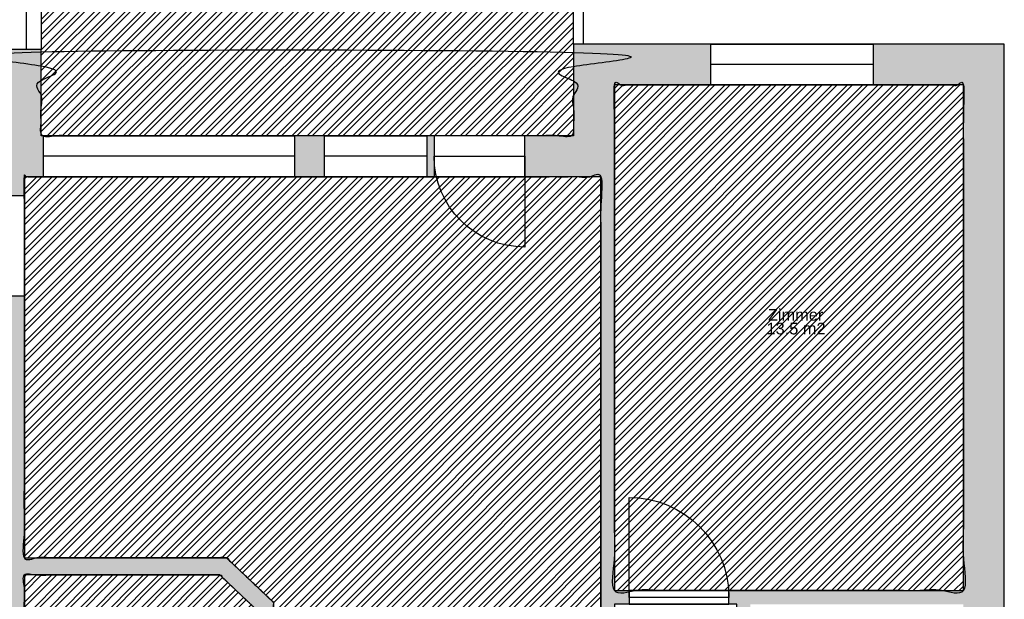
# Model space of a CAD drawing. Header units: metres. Extents: x 1.9 to 51.7, y 54 to 87.4.
# Tile 9 of 10: x 40.8 to 49.4, y 73.6 to 78.7. Entities that reach past the tile are written whole.
import ezdxf

# ---------------------------------------------------------------- set-up
doc = ezdxf.new("R2010")
doc.units = ezdxf.units.M
for name, color, linetype, true_color in [('Fenster', 7, 'Continuous', 0x000000), ('GelÃ¤nder', 7, 'Continuous', 0x000000), ('Raumpolygone', 7, 'Continuous', 0x000000), ('Raumstempel', 7, 'Continuous', 0x000000), ('SIA416-ANF', 7, 'Continuous', 0x000000), ('SIA416-HNF', 7, 'Continuous', 0x000000), ('TÃ¼ren', 7, 'Continuous', 0x000000), ('WÃ¤nde', 7, 'Continuous', 0x000000)]:
    doc.layers.add(name, color=color, linetype=linetype, true_color=true_color)
doc.styles.add('Arial Regular', font='txt')
pattern_1 = [(45, (0, 0), (-0.0673519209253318, 0.0673519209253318), []), (45, (0.0449012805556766, 0), (-0.0673519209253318, 0.0673519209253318), [])]

msp = doc.modelspace()

# ---------------------------------------------------------------- hatches: boundary and pattern name
at = {"layer": 'SIA416-ANF'}
h = msp.add_hatch(dxfattribs=at)
h.set_pattern_fill('ANSI32', color=256, scale=0.01, style=0, pattern_type=2)
h.set_pattern_definition(pattern_1)
h.paths.add_polyline_path([(43.17551268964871, 77.6367863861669), (43.44048331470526, 77.6367863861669), (44.34048331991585, 77.6367863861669), (45.63402160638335, 77.6367863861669), (45.63402160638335, 78.44458148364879), (45.63402160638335, 80.29046490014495), (40.94446481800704, 80.29046490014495), (40.94446481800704, 78.39745545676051), (40.94442929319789, 77.6367863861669), (40.96551267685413, 77.6367863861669)], flags=0)
at = {"layer": 'SIA416-HNF'}
h = msp.add_hatch(dxfattribs=at)
h.set_pattern_fill('ANSI32', color=256, scale=0.01, style=0, pattern_type=2)
h.set_pattern_definition(pattern_1)
h.paths.add_polyline_path([(46.84068822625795, 78.08458148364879), (45.99402160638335, 78.08458148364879), (45.99402160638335, 73.63358124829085), (49.06605170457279, 73.63358124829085), (49.06605170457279, 78.0845814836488), (48.27068823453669, 78.0845814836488)], flags=0)
h = msp.add_hatch(dxfattribs=at)
h.set_pattern_fill('ANSI32', color=256, scale=0.01, style=0, pattern_type=2)
h.set_pattern_definition(pattern_1)
h.paths.add_polyline_path([(40.96551267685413, 77.2767863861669), (40.7978323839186, 77.2767863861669), (40.79783238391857, 73.92139724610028), (42.57790707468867, 73.92139724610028), (42.99200662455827, 73.5293542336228), (42.99200662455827, 73.20276588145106), (42.91700662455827, 73.20276588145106), (42.91700662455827, 71.98011411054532), (43.00398198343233, 71.98011411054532), (43.00398198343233, 68.2134716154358), (44.17447603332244, 68.2134716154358), (45.60447604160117, 68.2134716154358), (45.90031997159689, 68.2134716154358), (45.90031997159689, 72.01413038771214), (45.92226132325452, 72.01413038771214), (45.92226132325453, 73.24873137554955), (45.87402160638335, 73.24873137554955), (45.87402160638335, 77.2767863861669), (44.34048331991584, 77.2767863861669), (43.44048331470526, 77.2767863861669), (43.17551268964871, 77.2767863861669)], flags=0)
h = msp.add_hatch(dxfattribs=at)
h.set_pattern_fill('ANSI32', color=256, scale=0.01, style=0, pattern_type=2)
h.set_pattern_definition(pattern_1)
h.paths.add_polyline_path([(42.91700662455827, 73.20276588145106), (42.84200662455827, 73.20276588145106), (42.84200662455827, 73.46480483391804), (42.51816516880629, 73.77139724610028), (40.79783238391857, 73.77139724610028), (40.79783238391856, 71.9801141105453), (42.91700662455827, 71.98011411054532)], flags=0)
at = {"layer": 'WÃ¤nde'}
for points in [[(38.63475076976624, 78.39745545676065), (37.7697898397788, 78.39745545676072), (37.7697898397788, 77.58081602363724), (37.66456721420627, 77.58081529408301), (37.66456721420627, 77.2208153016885), (37.9297898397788, 77.22081714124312), (37.9297898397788, 73.32846282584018), (35.67098411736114, 73.32846282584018), (35.67098411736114, 73.20846282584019), (37.9297898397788, 73.20846282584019), (37.9297898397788, 73.11021029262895), (38.12978983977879, 73.11021029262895), (38.12978983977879, 73.20379199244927), (40.59783238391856, 73.20379199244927), (40.59783238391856, 73.1275658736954), (40.79783238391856, 73.1275658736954), (40.79783238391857, 73.77139724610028), (42.51816516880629, 73.77139724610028), (42.84200662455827, 73.46480483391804), (42.84200662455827, 73.20276588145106), (42.99200662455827, 73.20276588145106), (42.99200662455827, 73.5293542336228), (42.57790707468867, 73.92139724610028), (40.79783238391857, 73.92139724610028), (40.79783238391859, 76.228987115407), (40.67783238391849, 76.22898711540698), (40.67783238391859, 73.40379199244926), (38.12978983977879, 73.40379199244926), (38.12978983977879, 78.03745545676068), (38.63475076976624, 78.03745545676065)], [(40.06475077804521, 78.03745545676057), (40.58444800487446, 78.03745545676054), (40.5844124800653, 77.2767863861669), (40.67783238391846, 77.2767863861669), (40.67783238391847, 77.10898712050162), (40.7978323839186, 77.10898712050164), (40.7978323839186, 77.2767863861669), (40.96551267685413, 77.2767863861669), (40.96551267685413, 77.6367863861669), (40.94442929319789, 77.6367863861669), (40.94446481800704, 78.39745545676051), (40.06475077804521, 78.39745545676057)], [(46.84068822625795, 78.44458148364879), (45.63402160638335, 78.44458148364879), (45.63402160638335, 77.6367863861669), (45.20560247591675, 77.6367863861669), (45.20560247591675, 77.2767863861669), (45.87402160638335, 77.2767863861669), (45.87402160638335, 73.24873137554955), (45.99402160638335, 73.24873137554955), (45.99402160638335, 73.51358124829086), (46.12160340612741, 73.51358124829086), (46.12160340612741, 73.63358124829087), (45.99402160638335, 73.63358124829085), (45.99402160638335, 78.08458148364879), (46.84068822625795, 78.08458148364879)], [(49.06605170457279, 73.63358124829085), (47.00160341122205, 73.63358124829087), (47.00160341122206, 73.51358124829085), (47.07000033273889, 73.51358124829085), (47.07000033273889, 72.70291905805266), (47.19000033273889, 72.70291905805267), (47.19000033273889, 73.51358124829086), (49.06605170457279, 73.51358124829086), (49.06605170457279, 73.43973686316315), (49.42605170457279, 73.43973686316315), (49.42605170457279, 78.4445814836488), (48.27068823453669, 78.4445814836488), (48.27068823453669, 78.0845814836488), (49.06605170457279, 78.0845814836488)], [(43.44048331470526, 77.2767863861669), (43.44048331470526, 77.6367863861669), (43.17551268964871, 77.6367863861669), (43.17551268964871, 77.2767863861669)], [(44.40560247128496, 77.2767863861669), (44.40560247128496, 77.6367863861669), (44.34048331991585, 77.6367863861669), (44.34048331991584, 77.2767863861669)]]:
    msp.add_hatch(color=256, dxfattribs=at).paths.add_polyline_path(points, flags=0)

# ---------------------------------------------------------------- linework, layer by layer
at = {"layer": 'Fenster'}
for p, q in [((48.27068823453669, 78.2645814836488), (46.84068822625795, 78.2645814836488)), ((43.17551268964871, 77.4567863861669), (40.96551267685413, 77.4567863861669)), ((44.34048331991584, 77.4567863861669), (43.44048331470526, 77.4567863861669))]:
    msp.add_line(p, q, dxfattribs=at)
for points in [[(48.27068823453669, 78.4445814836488), (48.27068823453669, 78.0845814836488), (46.84068822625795, 78.08458148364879), (46.84068822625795, 78.44458148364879)], [(43.17551268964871, 77.6367863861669), (43.17551268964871, 77.2767863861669), (40.96551267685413, 77.2767863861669), (40.96551267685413, 77.6367863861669)], [(44.34048331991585, 77.6367863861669), (44.34048331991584, 77.2767863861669), (43.44048331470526, 77.2767863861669), (43.44048331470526, 77.6367863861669)]]:
    msp.add_lwpolyline(points, close=True, dxfattribs=at)
at = {"layer": 'GelÃ¤nder'}
msp.add_line((40.94446481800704, 78.39745545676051), (40.81814333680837, 78.39745545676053), dxfattribs=at)
msp.add_lwpolyline([(40.81814333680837, 78.39745545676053), (40.81814333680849, 80.4119904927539), (45.71817015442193, 80.4119904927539), (45.71817015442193, 78.44458148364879), (45.63402160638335, 78.44458148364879), (45.63402160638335, 80.29046490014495), (40.94446481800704, 80.29046490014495), (40.94446481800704, 78.39745545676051)], dxfattribs=at)
at = {"layer": 'Raumpolygone'}
for points, knots in [([(43.17551268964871, 77.6367863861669), (43.30799800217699, 77.6367863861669), (43.44048331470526, 77.6367863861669), (43.89048331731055, 77.6367863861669), (44.34048331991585, 77.6367863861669), (44.9872524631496, 77.6367863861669), (45.63402160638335, 77.6367863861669), (45.63402160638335, 78.04068393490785), (45.63402160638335, 78.44458148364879), (45.63402160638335, 79.36752319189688), (45.63402160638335, 80.29046490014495), (43.2892432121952, 80.29046490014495), (40.94446481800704, 80.29046490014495), (40.94446481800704, 79.34396017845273), (40.94446481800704, 78.39745545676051), (40.94444705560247, 78.01712092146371), (40.94442929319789, 77.6367863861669), (40.95497098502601, 77.6367863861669), (40.96551267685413, 77.6367863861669), (42.07051268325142, 77.6367863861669), (43.17551268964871, 77.6367863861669)], [-1475.062360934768, -1475.062360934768, -1475.062360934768, -1448.565298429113, -1448.565298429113, -1358.565297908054, -1358.565297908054, -1229.211469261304, -1229.211469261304, -1148.431959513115, -1148.431959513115, -1147.493728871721, -1147.493728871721, -1146.493728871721, -1146.493728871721, -1145.554053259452, -1145.554053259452, -1069.487146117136, -1069.487146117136, -1067.378807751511, -1067.378807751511, -846.3788064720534, -846.3788064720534, -846.3788064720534]), ([(46.84068822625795, 78.08458148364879), (46.41735491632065, 78.08458148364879), (45.99402160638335, 78.08458148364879), (45.99402160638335, 75.85908136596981), (45.99402160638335, 73.63358124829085), (47.53003665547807, 73.63358124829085), (49.06605170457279, 73.63358124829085), (49.06605170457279, 75.85908136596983), (49.06605170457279, 78.0845814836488), (48.66836996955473, 78.0845814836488), (48.27068823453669, 78.0845814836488), (47.55568823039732, 78.0845814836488), (46.84068822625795, 78.08458148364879)], [667.636371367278, 667.636371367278, 667.636371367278, 752.3030333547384, 752.3030333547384, 1197.403056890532, 1197.403056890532, 1504.606066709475, 1504.606066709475, 1949.70609024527, 1949.70609024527, 2029.24243724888, 2029.24243724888, 2172.242438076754, 2172.242438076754, 2172.242438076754]), ([(40.96551267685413, 77.2767863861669), (40.88167253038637, 77.2767863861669), (40.7978323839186, 77.2767863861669), (40.79783238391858, 75.5990918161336), (40.79783238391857, 73.92139724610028), (41.68786972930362, 73.92139724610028), (42.57790707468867, 73.92139724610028), (42.78495684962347, 73.72537573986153), (42.99200662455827, 73.5293542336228), (42.99200662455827, 73.36606005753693), (42.99200662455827, 73.20276588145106), (42.95450662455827, 73.20276588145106), (42.91700662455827, 73.20276588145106), (42.91700662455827, 72.59143999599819), (42.91700662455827, 71.98011411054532), (42.9604943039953, 71.98011411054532), (43.00398198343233, 71.98011411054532), (43.00398198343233, 70.09679286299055), (43.00398198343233, 68.2134716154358), (43.58922900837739, 68.2134716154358), (44.17447603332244, 68.2134716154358), (44.8894760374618, 68.2134716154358), (45.60447604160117, 68.2134716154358), (45.75239800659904, 68.2134716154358), (45.90031997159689, 68.2134716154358), (45.90031997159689, 70.11380100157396), (45.90031997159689, 72.01413038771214), (45.91129064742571, 72.01413038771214), (45.92226132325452, 72.01413038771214), (45.92226132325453, 72.63143088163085), (45.92226132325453, 73.24873137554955), (45.89814146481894, 73.24873137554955), (45.87402160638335, 73.24873137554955), (45.87402160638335, 75.26275888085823), (45.87402160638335, 77.2767863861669), (45.10725246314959, 77.2767863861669), (44.34048331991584, 77.2767863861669), (43.89048331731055, 77.2767863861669), (43.44048331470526, 77.2767863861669), (43.30799800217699, 77.2767863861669), (43.17551268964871, 77.2767863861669), (42.07051268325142, 77.2767863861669), (40.96551267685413, 77.2767863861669)], [490.8508929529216, 490.8508929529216, 490.8508929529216, 507.618922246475, 507.618922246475, 843.1578362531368, 843.1578362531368, 1021.165305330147, 1021.165305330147, 1078.189524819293, 1078.189524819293, 1110.848360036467, 1110.848360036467, 1118.348360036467, 1118.348360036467, 1240.613537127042, 1240.613537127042, 1249.311073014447, 1249.311073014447, 1625.975322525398, 1625.975322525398, 1743.02472751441, 1743.02472751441, 1886.024728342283, 1886.024728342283, 1915.609121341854, 1915.609121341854, 2295.67499856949, 2295.67499856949, 2297.869133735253, 2297.869133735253, 2421.329232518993, 2421.329232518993, 2426.153204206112, 2426.153204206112, 2828.958705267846, 2828.958705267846, 2982.312533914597, 2982.312533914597, 3072.312534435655, 3072.312534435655, 3098.809596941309, 3098.809596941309, 3319.809598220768, 3319.809598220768, 3319.809598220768]), ([(42.91700662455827, 73.20276588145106), (42.87950662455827, 73.20276588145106), (42.84200662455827, 73.20276588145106), (42.84200662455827, 73.33378535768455), (42.84200662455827, 73.46480483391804), (42.68008589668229, 73.61810104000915), (42.51816516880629, 73.77139724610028), (41.65799877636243, 73.77139724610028), (40.79783238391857, 73.77139724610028), (40.79783238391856, 72.87575567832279), (40.79783238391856, 71.9801141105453), (41.85741950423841, 71.98011411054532), (42.91700662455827, 71.98011411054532), (42.91700662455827, 72.59143999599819), (42.91700662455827, 73.20276588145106)], [1118.348360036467, 1118.348360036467, 1118.348360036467, 1125.848360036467, 1125.848360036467, 1152.052255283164, 1152.052255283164, 1196.647344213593, 1196.647344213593, 1368.680622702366, 1368.680622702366, 1547.808936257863, 1547.808936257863, 1759.726360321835, 1759.726360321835, 1881.99153741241, 1881.99153741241, 1881.99153741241])]:
    msp.add_open_spline(points, degree=2, knots=knots, dxfattribs=at)
at = {"layer": 'SIA416-ANF'}
msp.add_open_spline([(43.17551268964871, 77.6367863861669), (43.30799800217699, 77.6367863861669), (43.44048331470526, 77.6367863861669), (43.89048331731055, 77.6367863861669), (44.34048331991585, 77.6367863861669), (44.9872524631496, 77.6367863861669), (45.63402160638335, 77.6367863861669), (45.63402160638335, 78.04068393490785), (45.63402160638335, 78.44458148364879), (45.63402160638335, 79.36752319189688), (45.63402160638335, 80.29046490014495), (43.2892432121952, 80.29046490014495), (40.94446481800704, 80.29046490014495), (40.94446481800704, 79.34396017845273), (40.94446481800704, 78.39745545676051), (40.94444705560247, 78.01712092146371), (40.94442929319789, 77.6367863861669), (40.95497098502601, 77.6367863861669), (40.96551267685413, 77.6367863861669), (42.07051268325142, 77.6367863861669), (43.17551268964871, 77.6367863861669)], degree=2, knots=[-1475.062360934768, -1475.062360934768, -1475.062360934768, -1448.565298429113, -1448.565298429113, -1358.565297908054, -1358.565297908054, -1229.211469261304, -1229.211469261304, -1148.431959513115, -1148.431959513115, -1147.493728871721, -1147.493728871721, -1146.493728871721, -1146.493728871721, -1145.554053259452, -1145.554053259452, -1069.487146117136, -1069.487146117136, -1067.378807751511, -1067.378807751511, -846.3788064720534, -846.3788064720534, -846.3788064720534], dxfattribs=at)
at = {"layer": 'SIA416-HNF'}
for points, knots in [([(46.84068822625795, 78.08458148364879), (46.41735491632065, 78.08458148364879), (45.99402160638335, 78.08458148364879), (45.99402160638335, 75.85908136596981), (45.99402160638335, 73.63358124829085), (47.53003665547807, 73.63358124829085), (49.06605170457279, 73.63358124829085), (49.06605170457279, 75.85908136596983), (49.06605170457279, 78.0845814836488), (48.66836996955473, 78.0845814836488), (48.27068823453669, 78.0845814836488), (47.55568823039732, 78.0845814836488), (46.84068822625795, 78.08458148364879)], [667.636371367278, 667.636371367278, 667.636371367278, 752.3030333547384, 752.3030333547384, 1197.403056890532, 1197.403056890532, 1504.606066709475, 1504.606066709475, 1949.70609024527, 1949.70609024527, 2029.24243724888, 2029.24243724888, 2172.242438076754, 2172.242438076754, 2172.242438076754]), ([(40.96551267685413, 77.2767863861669), (40.88167253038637, 77.2767863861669), (40.7978323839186, 77.2767863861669), (40.79783238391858, 75.5990918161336), (40.79783238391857, 73.92139724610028), (41.68786972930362, 73.92139724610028), (42.57790707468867, 73.92139724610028), (42.78495684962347, 73.72537573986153), (42.99200662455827, 73.5293542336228), (42.99200662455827, 73.36606005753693), (42.99200662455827, 73.20276588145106), (42.95450662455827, 73.20276588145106), (42.91700662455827, 73.20276588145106), (42.91700662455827, 72.59143999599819), (42.91700662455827, 71.98011411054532), (42.9604943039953, 71.98011411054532), (43.00398198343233, 71.98011411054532), (43.00398198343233, 70.09679286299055), (43.00398198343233, 68.2134716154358), (43.58922900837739, 68.2134716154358), (44.17447603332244, 68.2134716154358), (44.8894760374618, 68.2134716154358), (45.60447604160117, 68.2134716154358), (45.75239800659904, 68.2134716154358), (45.90031997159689, 68.2134716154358), (45.90031997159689, 70.11380100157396), (45.90031997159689, 72.01413038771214), (45.91129064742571, 72.01413038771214), (45.92226132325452, 72.01413038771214), (45.92226132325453, 72.63143088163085), (45.92226132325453, 73.24873137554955), (45.89814146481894, 73.24873137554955), (45.87402160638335, 73.24873137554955), (45.87402160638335, 75.26275888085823), (45.87402160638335, 77.2767863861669), (45.10725246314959, 77.2767863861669), (44.34048331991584, 77.2767863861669), (43.89048331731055, 77.2767863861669), (43.44048331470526, 77.2767863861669), (43.30799800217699, 77.2767863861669), (43.17551268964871, 77.2767863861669), (42.07051268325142, 77.2767863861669), (40.96551267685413, 77.2767863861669)], [490.8508929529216, 490.8508929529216, 490.8508929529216, 507.618922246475, 507.618922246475, 843.1578362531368, 843.1578362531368, 1021.165305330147, 1021.165305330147, 1078.189524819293, 1078.189524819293, 1110.848360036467, 1110.848360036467, 1118.348360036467, 1118.348360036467, 1240.613537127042, 1240.613537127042, 1249.311073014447, 1249.311073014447, 1625.975322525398, 1625.975322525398, 1743.02472751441, 1743.02472751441, 1886.024728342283, 1886.024728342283, 1915.609121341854, 1915.609121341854, 2295.67499856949, 2295.67499856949, 2297.869133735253, 2297.869133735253, 2421.329232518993, 2421.329232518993, 2426.153204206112, 2426.153204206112, 2828.958705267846, 2828.958705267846, 2982.312533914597, 2982.312533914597, 3072.312534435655, 3072.312534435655, 3098.809596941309, 3098.809596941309, 3319.809598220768, 3319.809598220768, 3319.809598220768]), ([(42.91700662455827, 73.20276588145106), (42.87950662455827, 73.20276588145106), (42.84200662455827, 73.20276588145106), (42.84200662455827, 73.33378535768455), (42.84200662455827, 73.46480483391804), (42.68008589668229, 73.61810104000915), (42.51816516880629, 73.77139724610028), (41.65799877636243, 73.77139724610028), (40.79783238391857, 73.77139724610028), (40.79783238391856, 72.87575567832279), (40.79783238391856, 71.9801141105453), (41.85741950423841, 71.98011411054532), (42.91700662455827, 71.98011411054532), (42.91700662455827, 72.59143999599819), (42.91700662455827, 73.20276588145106)], [1118.348360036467, 1118.348360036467, 1118.348360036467, 1125.848360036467, 1125.848360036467, 1152.052255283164, 1152.052255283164, 1196.647344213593, 1196.647344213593, 1368.680622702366, 1368.680622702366, 1547.808936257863, 1547.808936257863, 1759.726360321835, 1759.726360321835, 1881.99153741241, 1881.99153741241, 1881.99153741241])]:
    msp.add_open_spline(points, degree=2, knots=knots, dxfattribs=at)
at = {"layer": 'TÃ¼ren'}
for points in [[(44.40560247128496, 77.6367863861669), (44.40560247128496, 77.2767863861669), (45.20560247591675, 77.2767863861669), (45.20560247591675, 77.6367863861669)], [(40.67783238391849, 76.22898711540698), (40.79783238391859, 76.228987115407), (40.7978323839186, 77.10898712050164), (40.67783238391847, 77.10898712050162)], [(46.12160340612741, 73.63358124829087), (46.12160340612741, 73.51358124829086), (47.00160341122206, 73.51358124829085), (47.00160341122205, 73.63358124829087)]]:
    msp.add_lwpolyline(points, close=True, dxfattribs=at)
for points in [[(44.40560247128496, 77.45678638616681), (45.20560247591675, 77.45678638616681), (45.20560247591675, 76.65678638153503)], [(47.00160341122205, 73.57358124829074), (46.12160340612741, 73.57358124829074), (46.12160340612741, 74.45358125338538)]]:
    msp.add_lwpolyline(points, dxfattribs=at)
at = {"layer": 'TÃ¼ren', "extrusion": (0, 0, -1)}
for centre, radius, start, end in [((-45.20560247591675, 77.45678638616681), 0.8000000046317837, 270, 0), ((-46.12160340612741, 73.57358124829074), 0.8800000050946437, 90, 180)]:
    msp.add_arc(centre, radius, start, end, dxfattribs=at)
at = {"layer": 'WÃ¤nde'}
msp.add_lwpolyline([(24.10161414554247, 66.31287114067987), (33.04706507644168, 66.31287114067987), (33.04706507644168, 67.94143984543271), (35.4365507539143, 67.94143984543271), (35.4365507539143, 66.4040758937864), (43.24416558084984, 66.4040758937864), (43.24416558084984, 68.01347161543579), (45.66031997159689, 68.01347161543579), (45.66031997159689, 66.45238934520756), (49.42605170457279, 66.45234948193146), (49.42605170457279, 70.75229198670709), (49.42605170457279, 78.4445814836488), (45.63402160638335, 78.44458148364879), (45.63402160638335, 77.6367863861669), (40.94442929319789, 77.6367863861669), (40.94446481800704, 78.39745545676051), (37.7697898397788, 78.39745545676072), (37.7697898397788, 77.58081602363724), (32.97347966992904, 77.58078276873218), (32.97352750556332, 78.30627513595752), (24.06340500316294, 78.30627513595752)], dxfattribs=at)
for points in [[(49.06605170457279, 73.63358124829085), (49.06605170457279, 78.0845814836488), (45.99402160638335, 78.08458148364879), (45.99402160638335, 73.63358124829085)], [(45.87402160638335, 77.2767863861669), (40.7978323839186, 77.2767863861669), (40.79783238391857, 73.92139724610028), (42.57790707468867, 73.92139724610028), (42.99200662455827, 73.5293542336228), (42.99200662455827, 73.20276588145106), (42.84200662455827, 73.20276588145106), (42.84200662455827, 73.46480483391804), (42.51816516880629, 73.77139724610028), (40.79783238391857, 73.77139724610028), (40.79783238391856, 71.9801141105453), (43.00398198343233, 71.98011411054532), (43.00398198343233, 68.2134716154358), (45.90031997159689, 68.2134716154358), (45.90031997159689, 72.01413038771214), (46.02031997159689, 72.01413038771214), (46.02031997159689, 71.32935688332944), (47.07000033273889, 71.32935688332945), (47.07000033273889, 73.51358124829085), (45.99402160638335, 73.51358124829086), (45.99402160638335, 73.24873137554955), (45.87402160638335, 73.24873137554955)]]:
    msp.add_lwpolyline(points, close=True, dxfattribs=at)

# ---------------------------------------------------------------- texts
at = {"layer": 'Raumstempel', "char_height": 0.1029373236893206, "attachment_point": 7, "style": 'Arial Regular'}
for s, insert, width in [('Zimmer', (47.34539174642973, 76.00804363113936), 1.179303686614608), ('13.5 m2', (47.33249905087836, 75.88697994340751), 1.224059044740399)]:
    msp.add_mtext(s, dxfattribs=dict(at, insert=insert, width=width))

doc.saveas('drawing.dxf')
